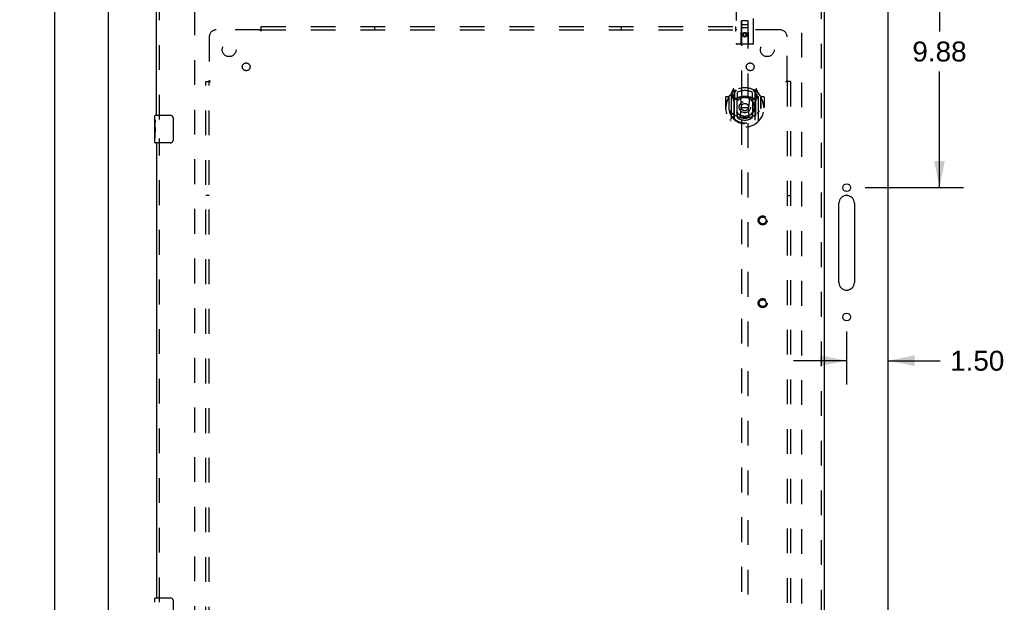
# Model space of a CAD drawing. Header units: inches. Extents: x 0 to 164, y 0 to 106.
# Tile 5 of 17: x 48 to 84, y 49 to 70. Entities that reach past the tile are written whole.
import ezdxf

# ---------------------------------------------------------------- set-up
doc = ezdxf.new("R2010")
doc.units = ezdxf.units.IN
doc.header["$LTSCALE"] = 8.999375
doc.header["$MEASUREMENT"] = 0
doc.linetypes.add('HIDDEN', pattern=[0.2, 0.1, -0.1])
doc.layers.get('0').update_dxf_attribs({"linetype": 'CONTINUOUS'})
for name, color, linetype in [('DEFAULT_2', 8, 'HIDDEN'), ('DIMENSIONS', 7, 'CONTINUOUS'), ('DOOR_ASSEMBLY', 7, 'CONTINUOUS'), ('SUBPANEL', 7, 'CONTINUOUS')]:
    doc.layers.add(name, color=color, linetype=linetype)
doc.styles.get("Standard").update_dxf_attribs({"font": 'arial.ttf'})
doc.dimstyles.new('DIMSTYLE_1', dxfattribs={"dimtxt": 0.721875, "dimasz": 0.9625, "dimexe": 0.09, "dimexo": 0.07, "dimgap": 0.0375, "dimtad": 0, "dimtih": 1, "dimtoh": 1, "dimzin": 4, "dimdsep": 46, "dimtxsty": 'Standard', "dimblk": '_FILLED', "dimblk1": '_FILLED', "dimblk2": '_FILLED', "dimcen": 0.09, "dimadec": 3, "dimazin": 1, "dimtfac": 1, "dimtdec": 3, "dimtofl": 0, "dimtmove": 0, "dimatfit": 3, "dimldrblk": '_FILLED', "dimfxl": 0, "dimtolj": 1, "dimtzin": 4, "dimarcsym": 0})

# ---------------------------------------------------------------- blocks, each defined once
blk = doc.blocks.new('_FILLED')
at = {"color": 0, "linetype": 'ByBlock'}
blk.add_solid([(0, 0), (-1, 0.2), (-1, -0.2)], dxfattribs=at)
blk = doc.blocks.new('*D12')
at = {"layer": 'DIMENSIONS', "color": 2, "linetype": 'Continuous'}
for p, q in [((80.404, 73.563), (82.573, 73.563)), ((81.707, 73.563), (81.707, 69.347)), ((81.707, 63.688), (81.707, 67.904)), ((79.016, 63.688), (82.573, 63.688))]:
    blk.add_line(p, q, dxfattribs=at)
at = {"layer": 'DIMENSIONS', "color": 2, "linetype": 'Continuous', "xscale": 0.9625, "yscale": 0.9625, "zscale": 0.9625}
for p, rotation in [((81.707, 73.563), 90), ((81.707, 63.688), 270)]:
    blk.add_blockref('_FILLED', p, dxfattribs=dict(at, rotation=rotation))
at = {"layer": 'DIMENSIONS', "color": 2, "linetype": 'Continuous', "insert": (81.707, 68.986), "char_height": 0.7219, "width": 1.96168, "attachment_point": 2, "line_spacing_factor": 0.9}
blk.add_mtext('9.88', dxfattribs=at)
blk = doc.blocks.new('*D13')
at = {"layer": 'DIMENSIONS', "color": 2, "linetype": 'Continuous'}
for p, q in [((78.342, 58.467), (78.342, 56.547)), ((78.342, 57.413), (76.417, 57.413)), ((79.842, 57.413), (81.733, 57.413))]:
    blk.add_line(p, q, dxfattribs=at)
at = {"layer": 'DIMENSIONS', "color": 2, "linetype": 'Continuous', "xscale": 0.9625, "yscale": 0.9625, "zscale": 0.9625}
blk.add_blockref('_FILLED', (78.342, 57.413), dxfattribs=at)
at = {"layer": 'DIMENSIONS', "color": 2, "linetype": 'Continuous', "xscale": 0.9625, "yscale": 0.9625, "zscale": 0.9625, "rotation": 180}
blk.add_blockref('_FILLED', (79.842, 57.413), dxfattribs=at)
at = {"layer": 'DIMENSIONS', "color": 2, "linetype": 'Continuous', "insert": (82.094, 57.774), "char_height": 0.7219, "width": 1.96168, "attachment_point": 1, "line_spacing_factor": 0.9}
blk.add_mtext('1.50', dxfattribs=at)
blk = doc.blocks.new('*D14')
at = {"layer": 'DIMENSIONS', "color": 2, "linetype": 'Continuous'}
for p, q in [((51.03, 73.563), (48.775, 73.563)), ((49.641, 73.563), (49.641, 40.285)), ((49.641, 5.563), (49.641, 38.841)), ((51.03, 5.563), (48.775, 5.563))]:
    blk.add_line(p, q, dxfattribs=at)
at = {"layer": 'DIMENSIONS', "color": 2, "linetype": 'Continuous', "xscale": 0.9625, "yscale": 0.9625, "zscale": 0.9625}
for p, rotation in [((49.641, 73.563), 90), ((49.641, 5.563), 270)]:
    blk.add_blockref('_FILLED', p, dxfattribs=dict(at, rotation=rotation))
at = {"layer": 'DIMENSIONS', "color": 2, "linetype": 'Continuous', "insert": (49.641, 39.924), "char_height": 0.7219, "width": 2.52254, "attachment_point": 2, "line_spacing_factor": 0.9}
blk.add_mtext('68.00', dxfattribs=at)

msp = doc.modelspace()

# ---------------------------------------------------------------- linework, layer by layer
at = {"color": 3, "linetype": 'Continuous'}
for p, q in [((51.592, 5.667), (51.592, 73.459)), ((79.842, 5.667), (79.842, 73.459)), ((78.061, 60.25), (78.061, 63.125)), ((78.623, 63.125), (78.623, 60.25))]:
    msp.add_line(p, q, dxfattribs=at)
for centre in [(78.342, 63.688), (78.342, 59)]:
    msp.add_circle(centre, 0.141, dxfattribs=at)
for centre, start, end in [((78.342, 63.125), 0, 180), ((78.342, 60.25), 180, 360)]:
    msp.add_arc(centre, 0.281, start, end, dxfattribs=at)
at = {"layer": 'DEFAULT_2', "color": 8, "linetype": 'HIDDEN'}
for p, q in [((54.717, 70.115), (54.717, 9.011)), ((76.717, 9.011), (76.717, 70.115))]:
    msp.add_line(p, q, dxfattribs=at)
at = {"layer": 'DOOR_ASSEMBLY', "color": 3, "linetype": 'Continuous'}
for p, q in [((53.342, 66.313), (53.342, 70.709)), ((77.53, 70.709), (77.53, 8.417)), ((53.342, 65.313), (53.342, 48.813))]:
    msp.add_line(p, q, dxfattribs=at)
at = {"layer": 'DOOR_ASSEMBLY', "color": 8, "linetype": 'HIDDEN'}
for p, q in [((53.446, 66.158), (53.446, 70.709)), ((74.342, 70.65), (74.342, 68.925)), ((74.967, 68.925), (74.967, 70.65)), ((77.426, 70.709), (77.426, 8.417)), ((74.525, 68.925), (74.528, 69.735)), ((74.53, 69.735), (74.528, 69.735)), ((74.53, 69.735), (74.53, 41.734)), ((74.78, 69.735), (74.53, 69.735)), ((74.57, 69.61), (74.74, 69.61)), ((74.78, 41.734), (74.78, 69.735)), ((74.781, 69.735), (74.78, 69.735)), ((74.785, 68.925), (74.781, 69.735)), ((74.782, 69.485), (74.527, 69.485)), ((74.655, 69.307), (74.592, 69.271)), ((74.592, 69.271), (74.592, 69.199)), ((74.592, 69.271), (74.602, 69.265)), ((74.655, 69.296), (74.602, 69.265)), ((74.602, 69.265), (74.602, 69.205)), ((74.655, 69.307), (74.655, 69.296)), ((74.717, 69.271), (74.655, 69.307)), ((74.707, 69.265), (74.655, 69.296)), ((74.717, 69.271), (74.707, 69.265)), ((74.707, 69.205), (74.707, 69.265)), ((74.717, 69.199), (74.717, 69.271)), ((74.937, 68.895), (74.372, 68.895)), ((74.592, 69.199), (74.602, 69.205)), ((74.592, 69.199), (74.655, 69.163)), ((74.602, 69.205), (74.655, 69.175)), ((74.655, 69.175), (74.707, 69.205)), ((74.655, 69.163), (74.717, 69.199)), ((74.655, 69.163), (74.655, 69.175)), ((74.717, 69.199), (74.707, 69.205)), ((74.155, 67.075), (74.155, 66.108)), ((74.229, 67.261), (74.159, 67.086)), ((74.251, 67.182), (74.251, 67.181)), ((74.251, 67.181), (74.251, 67.181)), ((74.251, 67.181), (74.251, 67.181)), ((74.272, 67.178), (74.258, 67.258)), ((74.272, 66.162), (74.272, 67.178)), ((74.28, 67.131), (74.35, 67.24)), ((74.28, 66.186), (74.28, 67.189)), ((74.282, 67.165), (74.282, 66.957)), ((74.38, 67.143), (74.38, 66.89)), ((74.93, 66.89), (74.93, 67.143)), ((74.96, 67.24), (75.03, 67.131)), ((75.027, 66.957), (75.027, 67.165)), ((75.03, 66.186), (75.03, 67.189)), ((75.051, 67.258), (75.037, 67.178)), ((75.037, 67.178), (75.037, 66.162)), ((75.059, 67.181), (75.054, 67.184)), ((75.15, 67.086), (75.08, 67.261)), ((75.155, 66.108), (75.155, 67.075)), ((73.955, 66.965), (73.955, 66.591)), ((74.072, 66.98), (73.97, 66.98)), ((74.072, 66.98), (74.072, 66.591)), ((74.08, 66.965), (74.072, 66.98)), ((74.08, 67.002), (74.08, 66.545)), ((74.212, 67.071), (74.212, 66.921)), ((74.28, 67.071), (74.212, 67.071)), ((74.212, 66.921), (74.272, 66.921)), ((74.22, 67.063), (74.25, 67.017)), ((74.372, 66.919), (74.3, 66.919)), ((74.302, 66.937), (74.368, 66.937)), ((74.372, 66.278), (74.372, 66.91)), ((74.492, 66.936), (74.522, 66.591)), ((74.818, 66.936), (74.787, 66.591)), ((75.01, 66.919), (74.937, 66.919)), ((74.937, 66.91), (74.937, 66.278)), ((74.941, 66.937), (75.007, 66.937)), ((75.097, 67.071), (75.03, 67.071)), ((75.037, 66.921), (75.097, 66.921)), ((75.059, 67.017), (75.089, 67.063)), ((75.097, 66.921), (75.097, 67.071)), ((75.237, 66.98), (75.229, 66.965)), ((75.23, 67.002), (75.23, 66.545)), ((75.237, 66.591), (75.237, 66.98)), ((75.34, 66.98), (75.237, 66.98)), ((75.355, 66.965), (75.355, 66.591)), ((73.955, 66.591), (73.97, 66.591)), ((74.072, 66.591), (74.087, 66.592)), ((74.08, 66.545), (74.08, 66.542)), ((74.492, 66.252), (74.522, 66.591)), ((74.522, 66.591), (74.787, 66.591)), ((74.817, 66.252), (74.787, 66.591)), ((75.237, 66.591), (75.222, 66.592)), ((75.23, 66.545), (75.229, 66.542)), ((75.34, 66.591), (75.355, 66.591)), ((74.38, 66.329), (74.38, 66.226)), ((74.93, 66.226), (74.93, 66.329)), ((53.446, 48.658), (53.446, 65.468))]:
    msp.add_line(p, q, dxfattribs=at)
at = {"layer": 'DOOR_ASSEMBLY', "color": 7, "linetype": 'Continuous'}
for p, q in [((53.282, 66.152), (53.282, 66.298)), ((53.282, 65.895), (53.282, 66.152)), ((53.288, 66.096), (53.282, 66.096)), ((53.289, 65.928), (53.289, 66.065)), ((53.297, 66.313), (53.837, 66.313)), ((53.937, 66.213), (53.937, 65.413)), ((53.282, 65.928), (53.289, 65.928)), ((53.282, 65.328), (53.282, 65.892)), ((53.284, 65.865), (53.282, 65.865)), ((53.282, 65.734), (53.288, 65.734)), ((53.282, 65.698), (53.289, 65.698)), ((53.289, 65.467), (53.289, 65.698)), ((53.282, 65.635), (53.289, 65.635)), ((53.282, 65.467), (53.289, 65.467)), ((53.837, 65.313), (53.297, 65.313)), ((53.282, 48.652), (53.282, 48.798)), ((53.297, 48.813), (53.837, 48.813)), ((53.937, 48.713), (53.937, 47.913))]:
    msp.add_line(p, q, dxfattribs=at)
at = {"layer": 'DOOR_ASSEMBLY', "color": 8, "linetype": 'HIDDEN'}
for points in [[(74.109, 67.03), (74.11, 67.031), (74.111, 67.032), (74.111, 67.033), (74.112, 67.034), (74.113, 67.034), (74.114, 67.035), (74.114, 67.036), (74.115, 67.037), (74.116, 67.037), (74.117, 67.038), (74.117, 67.039), (74.118, 67.04), (74.119, 67.04), (74.12, 67.041), (74.12, 67.042), (74.121, 67.042), (74.122, 67.043), (74.123, 67.044), (74.124, 67.044), (74.125, 67.045), (74.125, 67.046), (74.126, 67.046), (74.127, 67.047), (74.128, 67.047), (74.129, 67.048), (74.13, 67.048), (74.131, 67.049), (74.132, 67.049), (74.132, 67.05), (74.133, 67.05), (74.134, 67.051), (74.135, 67.051), (74.136, 67.052), (74.137, 67.052)], [(75.172, 67.052), (75.173, 67.052), (75.174, 67.051), (75.175, 67.051), (75.176, 67.05), (75.177, 67.05), (75.178, 67.049), (75.179, 67.049), (75.18, 67.048), (75.18, 67.048), (75.181, 67.047), (75.182, 67.047), (75.183, 67.046), (75.184, 67.046), (75.185, 67.045), (75.186, 67.044), (75.186, 67.044), (75.187, 67.043), (75.188, 67.042), (75.189, 67.042), (75.19, 67.041), (75.19, 67.04), (75.191, 67.04), (75.192, 67.039), (75.193, 67.038), (75.194, 67.037), (75.194, 67.037), (75.195, 67.036), (75.196, 67.035), (75.197, 67.034), (75.197, 67.034), (75.198, 67.033), (75.199, 67.032), (75.199, 67.031), (75.2, 67.03)], [(74.122, 66.478), (74.125, 66.473), (74.128, 66.468), (74.131, 66.463), (74.134, 66.458), (74.137, 66.454), (74.14, 66.45), (74.142, 66.446), (74.145, 66.442), (74.147, 66.438), (74.15, 66.434), (74.152, 66.431), (74.155, 66.428), (74.157, 66.424), (74.159, 66.421), (74.162, 66.418), (74.164, 66.415), (74.166, 66.413), (74.168, 66.41), (74.17, 66.408), (74.172, 66.405), (74.174, 66.403), (74.176, 66.4), (74.178, 66.398), (74.18, 66.396), (74.182, 66.394), (74.184, 66.392), (74.186, 66.39), (74.187, 66.388), (74.189, 66.387), (74.191, 66.385), (74.192, 66.384), (74.194, 66.382), (74.196, 66.381), (74.197, 66.379), (74.199, 66.378), (74.2, 66.376)], [(75.109, 66.376), (75.11, 66.378), (75.112, 66.379), (75.114, 66.381), (75.115, 66.382), (75.117, 66.384), (75.118, 66.385), (75.12, 66.387), (75.122, 66.388), (75.124, 66.39), (75.125, 66.392), (75.127, 66.394), (75.129, 66.396), (75.131, 66.398), (75.133, 66.4), (75.135, 66.403), (75.137, 66.405), (75.139, 66.408), (75.141, 66.41), (75.143, 66.413), (75.145, 66.415), (75.148, 66.418), (75.15, 66.421), (75.152, 66.424), (75.154, 66.428), (75.157, 66.431), (75.159, 66.434), (75.162, 66.438), (75.164, 66.442), (75.167, 66.446), (75.17, 66.45), (75.172, 66.454), (75.175, 66.458), (75.178, 66.463), (75.181, 66.468), (75.184, 66.473), (75.187, 66.478)], [(74.137, 66.131), (74.136, 66.131), (74.135, 66.132), (74.134, 66.132), (74.133, 66.133), (74.132, 66.133), (74.132, 66.134), (74.131, 66.134), (74.13, 66.135), (74.129, 66.135), (74.128, 66.136), (74.127, 66.136), (74.126, 66.137), (74.125, 66.137), (74.125, 66.138), (74.124, 66.139), (74.123, 66.139), (74.122, 66.14), (74.121, 66.141), (74.12, 66.141), (74.12, 66.142), (74.119, 66.143), (74.118, 66.143), (74.117, 66.144), (74.117, 66.145), (74.116, 66.145), (74.115, 66.146), (74.114, 66.147), (74.114, 66.148), (74.113, 66.149), (74.112, 66.149), (74.111, 66.15), (74.111, 66.151), (74.11, 66.152), (74.109, 66.153)], [(74.843, 66.235), (74.837, 66.233), (74.832, 66.232), (74.826, 66.23), (74.821, 66.229), (74.816, 66.228), (74.81, 66.226), (74.805, 66.225), (74.799, 66.224), (74.794, 66.223), (74.788, 66.222), (74.783, 66.221), (74.777, 66.22), (74.772, 66.219), (74.766, 66.218), (74.761, 66.217), (74.755, 66.216), (74.749, 66.215), (74.744, 66.215), (74.738, 66.214), (74.733, 66.213), (74.727, 66.213), (74.722, 66.212), (74.716, 66.212), (74.711, 66.211), (74.705, 66.211), (74.699, 66.21), (74.694, 66.21), (74.688, 66.21), (74.683, 66.21), (74.677, 66.209), (74.671, 66.209), (74.666, 66.209), (74.66, 66.209), (74.655, 66.209), (74.649, 66.209), (74.643, 66.209), (74.638, 66.209), (74.632, 66.209), (74.627, 66.21), (74.621, 66.21), (74.615, 66.21), (74.61, 66.21), (74.604, 66.211), (74.599, 66.211), (74.593, 66.212), (74.588, 66.212), (74.582, 66.213), (74.576, 66.213), (74.571, 66.214), (74.565, 66.215), (74.56, 66.215), (74.554, 66.216), (74.549, 66.217), (74.543, 66.218), (74.538, 66.219), (74.532, 66.22), (74.527, 66.221), (74.521, 66.222), (74.516, 66.223), (74.51, 66.224), (74.505, 66.225), (74.499, 66.226), (74.494, 66.228), (74.488, 66.229), (74.483, 66.23), (74.478, 66.232), (74.472, 66.233), (74.467, 66.235)], [(75.2, 66.153), (75.199, 66.152), (75.199, 66.151), (75.198, 66.15), (75.197, 66.149), (75.197, 66.149), (75.196, 66.148), (75.195, 66.147), (75.194, 66.146), (75.194, 66.145), (75.193, 66.145), (75.192, 66.144), (75.191, 66.143), (75.19, 66.143), (75.19, 66.142), (75.189, 66.141), (75.188, 66.141), (75.187, 66.14), (75.186, 66.139), (75.186, 66.139), (75.185, 66.138), (75.184, 66.137), (75.183, 66.137), (75.182, 66.136), (75.181, 66.136), (75.18, 66.135), (75.18, 66.135), (75.179, 66.134), (75.178, 66.134), (75.177, 66.133), (75.176, 66.133), (75.175, 66.132), (75.174, 66.132), (75.173, 66.131), (75.172, 66.131)]]:
    msp.add_lwpolyline(points, dxfattribs=at)
at = {"layer": 'DOOR_ASSEMBLY', "color": 7, "linetype": 'Continuous'}
for points in [[(53.282, 66.152), (53.282, 66.149), (53.283, 66.144), (53.283, 66.139), (53.284, 66.132), (53.285, 66.125), (53.286, 66.118), (53.287, 66.11), (53.287, 66.101)], [(53.287, 66.101), (53.288, 66.092), (53.289, 66.083), (53.289, 66.074), (53.289, 66.065)], [(53.93, 66.249), (53.932, 66.243), (53.934, 66.238), (53.935, 66.232), (53.936, 66.226), (53.937, 66.219), (53.937, 66.213)], [(53.282, 65.895), (53.282, 65.886), (53.283, 65.877), (53.284, 65.867)], [(53.284, 65.867), (53.284, 65.857), (53.285, 65.845), (53.286, 65.834), (53.287, 65.822), (53.288, 65.809), (53.289, 65.797), (53.289, 65.784), (53.289, 65.771), (53.289, 65.758), (53.289, 65.745), (53.288, 65.733), (53.287, 65.721), (53.286, 65.709)], [(53.937, 65.413), (53.937, 65.407), (53.936, 65.4), (53.935, 65.394), (53.934, 65.388), (53.932, 65.383), (53.93, 65.377)], [(53.93, 48.749), (53.932, 48.743), (53.934, 48.738), (53.935, 48.732), (53.936, 48.726), (53.937, 48.719), (53.937, 48.713)]]:
    msp.add_lwpolyline(points, dxfattribs=at)
at = {"layer": 'DOOR_ASSEMBLY', "color": 8, "linetype": 'HIDDEN'}
for centre, radius in [((74.655, 69.235), 0.085), ((74.655, 69.235), 0.0845), ((74.655, 66.609), 0.35), ((74.655, 66.609), 0.335), ((74.655, 66.609), 0.205), ((74.655, 66.609), 0.133), ((75.301, 62.5), 0.164), ((75.301, 62.5), 0.124), ((75.301, 59.5), 0.164), ((75.301, 59.5), 0.124)]:
    msp.add_circle(centre, radius, dxfattribs=at)
for centre, radius, start, end in [((74.57, 69.695), 0.04, 90, 180), ((74.57, 69.65), 0.04, 180, 270), ((74.74, 69.695), 0.04, 0, 90), ((74.74, 69.65), 0.04, 270, 360), ((74.372, 68.925), 0.03, 180, 270), ((74.495, 68.925), 0.03, 270, 360), ((74.815, 68.925), 0.03, 180, 270), ((74.937, 68.925), 0.03, 270, 360), ((74.655, 66.591), 0.7, 125.5126, 54.4874), ((74.655, 66.609), 0.7, 35.2961, 144.7039), ((74.17, 67.075), 0.015, 135.0748, 180), ((74.243, 67.256), 0.015, 10, 158.1959), ((74.26, 67.145), 0.02, 0, 125.5126), ((74.262, 67.165), 0.02, 0, 125.2543), ((74.3, 67.189), 0.02, 121.4688, 179.9992), ((74.655, 66.609), 0.6, 62.7204, 117.2796), ((75.01, 67.189), 0.02, 0, 58.5295), ((75.047, 67.165), 0.02, 54.7457, 180), ((75.05, 67.145), 0.02, 54.4874, 180), ((75.066, 67.256), 0.015, 21.8041, 170), ((75.14, 67.075), 0.015, 0, 44.9252), ((73.97, 66.965), 0.015, 90, 180), ((74.655, 66.591), 0.685, 146.9885, 180), ((74.1, 67.002), 0.02, 144.7039, 180), ((74.225, 67.066), 0.005, 90, 212.6792), ((74.655, 66.279), 0.7, 53.2319, 126.7681), ((74.092, 66.915), 0.188, 0, 32.6792), ((74.3, 66.939), 0.02, 180, 270), ((74.302, 66.957), 0.02, 180, 270), ((74.368, 66.957), 0.02, 270, 293.464), ((74.387, 66.91), 0.015, 112.9863, 180), ((74.655, 66.297), 0.7, 66.536, 113.464), ((74.41, 66.89), 0.03, 180, 311.1261), ((74.655, 66.609), 0.343, 48.8739, 131.1261), ((74.472, 66.934), 0.02, 5.0796, 105.6131), ((74.838, 66.934), 0.02, 74.3869, 174.9204), ((74.9, 66.89), 0.03, 228.8739, 360), ((74.922, 66.91), 0.015, 0, 67.0137), ((74.941, 66.957), 0.02, 246.536, 270), ((75.007, 66.957), 0.02, 270, 360), ((75.01, 66.939), 0.02, 270, 360), ((75.218, 66.915), 0.188, 147.3208, 180), ((75.085, 67.066), 0.005, 327.3208, 90), ((75.21, 67.002), 0.02, 0, 35.2961), ((74.655, 66.591), 0.685, 0, 33.0115), ((75.34, 66.965), 0.015, 0, 90), ((74.655, 66.594), 0.583, 180.2464, 359.7536), ((74.1, 66.545), 0.02, 180, 187.6622), ((74.655, 66.619), 0.58, 187.6622, 352.3378), ((74.655, 66.909), 0.7, 229.529, 310.471), ((74.41, 66.329), 0.03, 48.8739, 180), ((74.9, 66.329), 0.03, 0, 131.1261), ((75.21, 66.545), 0.02, 352.3378, 360), ((74.17, 66.108), 0.015, 180, 224.9252), ((74.287, 66.162), 0.015, 180, 229.6413), ((74.3, 66.186), 0.02, 180, 230.6594), ((74.387, 66.278), 0.015, 180, 247.0137), ((74.655, 66.619), 0.48, 235.0461, 304.9539), ((74.655, 66.609), 0.343, 228.8739, 311.1261), ((74.472, 66.254), 0.02, 254.4248, 354.9204), ((74.837, 66.254), 0.02, 185.0796, 285.5752), ((74.922, 66.278), 0.015, 292.9863, 360), ((75.01, 66.186), 0.02, 309.3378, 359.9984), ((75.022, 66.162), 0.015, 310.3587, 360), ((75.14, 66.108), 0.015, 315.0748, 360)]:
    msp.add_arc(centre, radius, start, end, dxfattribs=at)
at = {"layer": 'DOOR_ASSEMBLY', "color": 7, "linetype": 'Continuous'}
for centre, radius, start, end in [((53.297, 66.298), 0.015, 90, 180), ((53.837, 66.213), 0.1, 21.1999, 90), ((53.297, 65.328), 0.015, 180, 270), ((53.837, 65.413), 0.1, 270, 338.8001), ((53.297, 48.798), 0.015, 90, 180), ((53.837, 48.713), 0.1, 21.1999, 90)]:
    msp.add_arc(centre, radius, start, end, dxfattribs=at)
msp.add_ellipse((53.545, 65.729), major_axis=(0.263, 0), ratio=0.432808, start_param=3.141593, end_param=3.321581, dxfattribs=at)
at = {"layer": 'SUBPANEL', "color": 8, "linetype": 'HIDDEN'}
for p, q in [((57.088, 69.407), (55.498, 69.407)), ((57.101, 69.387), (57.097, 69.393)), ((57.106, 69.425), (57.1, 69.419)), ((57.123, 69.532), (57.123, 69.445)), ((57.123, 69.532), (74.311, 69.532)), ((57.123, 69.445), (57.123, 69.366)), ((57.123, 69.407), (74.311, 69.407)), ((61.248, 69.407), (61.248, 69.532)), ((70.186, 69.407), (70.186, 69.532)), ((74.311, 69.532), (74.311, 69.445)), ((74.311, 69.445), (74.311, 69.366)), ((75.936, 69.407), (74.346, 69.407)), ((55.248, 69.157), (55.248, 67.567)), ((76.186, 67.567), (76.186, 69.157)), ((55.123, 11.594), (55.123, 67.532)), ((55.123, 67.532), (55.21, 67.532)), ((55.21, 67.532), (55.289, 67.532)), ((55.248, 11.594), (55.248, 67.532)), ((76.145, 67.532), (76.224, 67.532)), ((76.166, 67.554), (76.172, 67.558)), ((76.186, 67.532), (76.186, 11.594)), ((76.205, 67.549), (76.198, 67.555)), ((76.311, 67.532), (76.224, 67.532)), ((76.311, 67.532), (76.311, 11.594)), ((55.248, 63.407), (55.123, 63.407)), ((76.186, 63.407), (76.311, 63.407))]:
    msp.add_line(p, q, dxfattribs=at)
for points in [[(57.1, 69.419), (57.098, 69.417), (57.096, 69.415), (57.094, 69.413), (57.093, 69.412), (57.091, 69.41), (57.089, 69.408), (57.088, 69.407)], [(57.097, 69.393), (57.096, 69.396), (57.095, 69.398), (57.093, 69.4), (57.092, 69.402), (57.091, 69.404), (57.089, 69.405), (57.088, 69.407)], [(57.123, 69.366), (57.122, 69.366), (57.12, 69.367), (57.119, 69.368), (57.117, 69.369), (57.116, 69.37), (57.114, 69.371), (57.113, 69.372), (57.112, 69.373), (57.11, 69.375), (57.109, 69.376), (57.107, 69.378), (57.106, 69.379), (57.105, 69.381), (57.104, 69.383), (57.103, 69.385), (57.101, 69.387)], [(57.123, 69.445), (57.122, 69.443), (57.12, 69.441), (57.119, 69.439), (57.117, 69.437), (57.116, 69.435), (57.114, 69.433), (57.112, 69.432), (57.111, 69.43), (57.109, 69.429), (57.108, 69.427), (57.106, 69.425)], [(74.311, 69.445), (74.312, 69.443), (74.314, 69.441), (74.316, 69.439), (74.317, 69.437), (74.319, 69.435), (74.32, 69.433), (74.322, 69.432), (74.323, 69.43), (74.325, 69.429), (74.326, 69.427), (74.328, 69.425)], [(74.311, 69.366), (74.313, 69.366), (74.314, 69.367), (74.316, 69.368), (74.317, 69.369), (74.319, 69.37), (74.32, 69.371), (74.321, 69.372), (74.323, 69.373), (74.324, 69.375), (74.326, 69.376), (74.327, 69.378), (74.328, 69.379), (74.329, 69.381), (74.331, 69.383), (74.332, 69.385), (74.333, 69.387), (74.337, 69.393)], [(74.328, 69.425), (74.334, 69.419), (74.336, 69.417), (74.338, 69.415), (74.34, 69.413), (74.342, 69.412), (74.343, 69.41), (74.345, 69.408), (74.346, 69.407)], [(74.337, 69.393), (74.338, 69.396), (74.34, 69.398), (74.341, 69.4), (74.342, 69.402), (74.344, 69.404), (74.345, 69.405), (74.346, 69.407)], [(55.21, 67.532), (55.212, 67.533), (55.214, 67.535), (55.216, 67.536), (55.218, 67.538), (55.22, 67.54), (55.222, 67.541), (55.223, 67.543), (55.225, 67.544), (55.227, 67.546), (55.228, 67.547), (55.23, 67.549)], [(55.23, 67.549), (55.236, 67.555), (55.238, 67.557), (55.24, 67.559), (55.242, 67.561), (55.244, 67.563), (55.245, 67.564), (55.247, 67.566), (55.248, 67.567)], [(55.262, 67.558), (55.26, 67.559), (55.257, 67.56), (55.255, 67.562), (55.253, 67.563), (55.252, 67.565), (55.25, 67.566), (55.248, 67.567)], [(55.289, 67.532), (55.289, 67.533), (55.288, 67.535), (55.287, 67.536), (55.286, 67.538), (55.285, 67.539), (55.284, 67.541), (55.283, 67.542), (55.282, 67.544), (55.28, 67.545), (55.279, 67.546), (55.277, 67.548), (55.276, 67.549), (55.274, 67.55), (55.272, 67.551), (55.27, 67.553), (55.268, 67.554), (55.262, 67.558)], [(76.145, 67.532), (76.146, 67.533), (76.146, 67.535), (76.147, 67.536), (76.148, 67.538), (76.149, 67.539), (76.15, 67.541), (76.151, 67.542), (76.152, 67.544), (76.154, 67.545), (76.155, 67.546), (76.157, 67.548), (76.158, 67.549), (76.16, 67.55), (76.162, 67.551), (76.164, 67.553), (76.166, 67.554)], [(76.172, 67.558), (76.175, 67.559), (76.177, 67.56), (76.179, 67.562), (76.181, 67.563), (76.183, 67.565), (76.184, 67.566), (76.186, 67.567)], [(76.198, 67.555), (76.196, 67.557), (76.194, 67.559), (76.192, 67.561), (76.191, 67.563), (76.189, 67.564), (76.187, 67.566), (76.186, 67.567)], [(76.224, 67.532), (76.222, 67.533), (76.22, 67.535), (76.218, 67.536), (76.216, 67.538), (76.214, 67.54), (76.213, 67.541), (76.211, 67.543), (76.209, 67.544), (76.208, 67.546), (76.206, 67.547), (76.205, 67.549)]]:
    msp.add_lwpolyline(points, dxfattribs=at)
for centre, radius in [((55.967, 68.688), 0.25), ((75.467, 68.688), 0.25), ((56.586, 68.069), 0.141), ((74.848, 68.069), 0.141)]:
    msp.add_circle(centre, radius, dxfattribs=at)
for centre, start, end in [((55.498, 69.157), 90, 180), ((75.936, 69.157), 0, 90)]:
    msp.add_arc(centre, 0.25, start, end, dxfattribs=at)

# ---------------------------------------------------------------- dimensions: what is measured, and where the dimension line sits
at = {"layer": 'DIMENSIONS', "color": 2, "linetype": 'Continuous'}
for base, p1, p2, angle, picture, middle in [((49.641, 5.563), (51.1, 73.563), (51.1, 5.563), 270, '*D14', (49.635, 39.559)), ((81.707042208, 63.687995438), (80.333897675, 73.562995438), (78.945897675, 63.687995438), 270, '*D12', (81.703420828, 68.621471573)), ((78.342, 57.413), (79.842, 70.115), (78.342, 58.537), 180, '*D13', (83.107, 57.409))]:
    dim = msp.add_linear_dim(base=base, p1=p1, p2=p2, angle=angle, dimstyle='DIMSTYLE_1', dxfattribs=at)
    dim.commit()
    dim.dimension.update_dxf_attribs({"geometry": picture, "text_midpoint": middle, "dimtype": 160})

doc.saveas('drawing.dxf')
